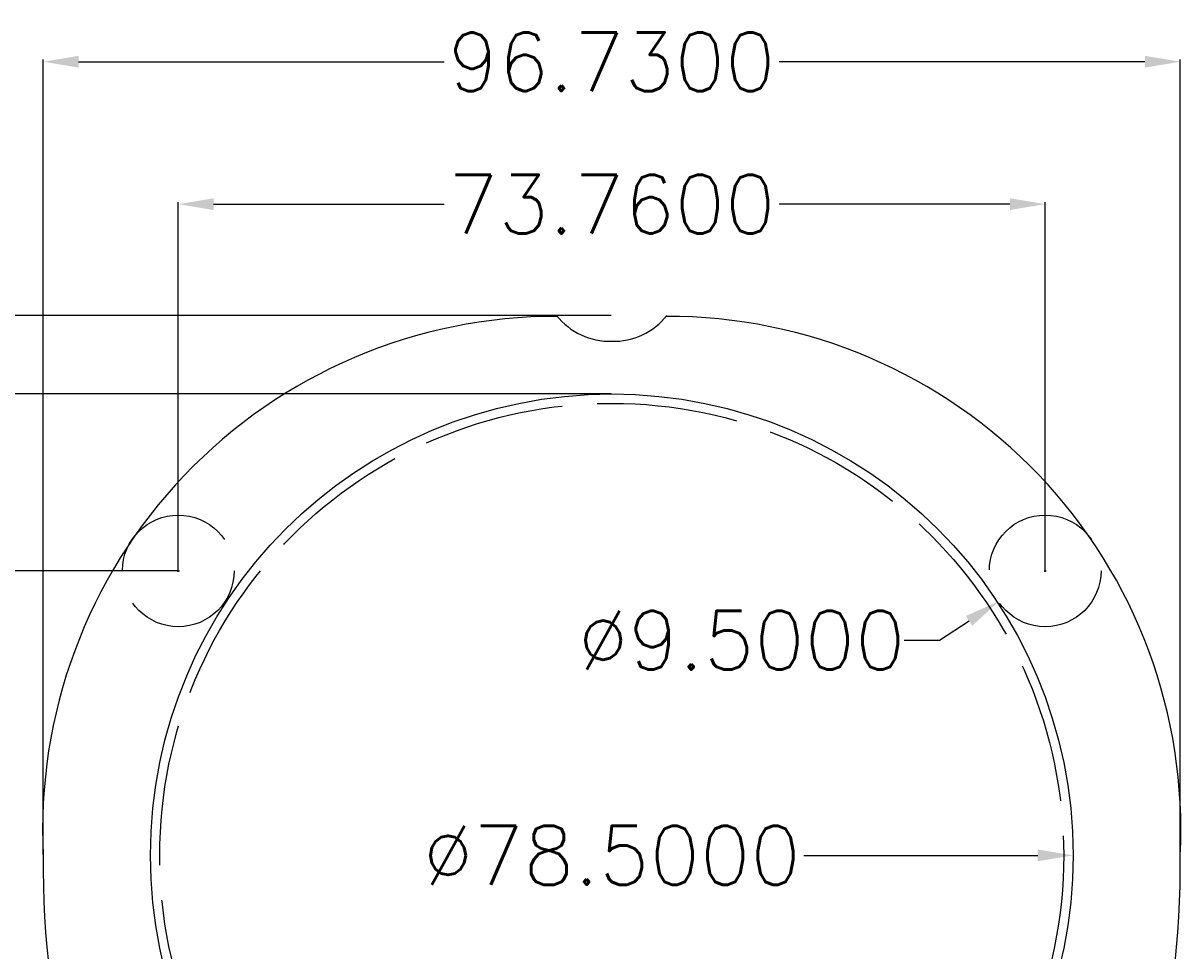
# Model space of a CAD drawing. Header units: inches. Extents: x 83 to 401, y -18 to 149.
# Tile 3 of 5: x 150 to 248, y 61 to 140. Entities that reach past the tile are written whole.
import ezdxf

# ---------------------------------------------------------------- set-up
doc = ezdxf.new("R2010")
doc.units = ezdxf.units.IN
doc.header["$MEASUREMENT"] = 0
doc.linetypes.add('ACAD_ISO02W100', pattern=[15, 12, -3])
doc.layers.add('Dimension', color=80, linetype='Continuous')
doc.layers.add('Lidar', color=160, linetype='Continuous')
doc.styles.get("Standard").update_dxf_attribs({"font": 'txt.shx', "height": 5, "bigfont": 'bigfont.shx'})
doc.dimstyles.get("Standard").update_dxf_attribs({"dimtxt": 0.18, "dimasz": 3, "dimexe": 0.18, "dimexo": 0.0625, "dimgap": 0.09, "dimtad": 0, "dimtih": 1, "dimtoh": 1, "dimdec": 4, "dimzin": 0, "dimdsep": 46, "dimtxsty": 'Standard', "dimcen": 0.09, "dimadec": 0, "dimazin": 0, "dimtfac": 1, "dimtdec": 4, "dimtofl": 0, "dimtmove": 0, "dimatfit": 3, "dimfxl": 1, "dimtolj": 1, "dimtzin": 0, "dimarcsym": 0})

# ---------------------------------------------------------------- blocks, each defined once
blk = doc.blocks.new('*D1')
at = {"layer": 'Defpoints', "color": 0}
for p in [(236.88, 124.52), (163.12, 93.32), (236.88, 93.32)]:
    blk.add_point(p, dxfattribs=at)
at = {"layer": 'Dimension', "color": 0, "lineweight": -2}
for p, q in [((163.12, 93.382), (163.12, 124.7)), ((166.12, 124.52), (185.743, 124.52)), ((233.88, 124.52), (214.257, 124.52)), ((236.88, 93.382), (236.88, 124.7))]:
    blk.add_line(p, q, dxfattribs=at)
at = {"layer": 'Dimension', "color": 0}
for points in [[(166.12, 125.02), (166.12, 124.02), (163.12, 124.52)], [(233.88, 125.02), (233.88, 124.02), (236.88, 124.52)]]:
    blk.add_solid(points, dxfattribs=at)
at = {"layer": 'Dimension', "color": 0, "insert": (200, 124.52), "char_height": 5, "attachment_point": 5}
blk.add_mtext('\\A1;73.7600', dxfattribs=at)
blk = doc.blocks.new('*D2')
at = {"layer": 'Defpoints', "color": 0}
for p in [(200, 108.37), (118.939, 29.87), (200, 29.87)]:
    blk.add_point(p, dxfattribs=at)
at = {"layer": 'Dimension', "color": 0, "lineweight": -2}
for p, q in [((199.938, 108.37), (118.759, 108.37)), ((118.939, 105.37), (118.939, 71.71)), ((118.939, 32.87), (118.939, 66.53)), ((199.938, 29.87), (118.759, 29.87))]:
    blk.add_line(p, q, dxfattribs=at)
at = {"layer": 'Dimension', "color": 0}
for points in [[(118.439, 105.37), (119.439, 105.37), (118.939, 108.37)], [(118.439, 32.87), (119.439, 32.87), (118.939, 29.87)]]:
    blk.add_solid(points, dxfattribs=at)
at = {"layer": 'Dimension', "color": 0, "insert": (118.939, 69.12), "char_height": 5, "attachment_point": 5}
blk.add_mtext('\\A1;78.5000', dxfattribs=at)
blk = doc.blocks.new('*D3')
at = {"layer": 'Defpoints', "color": 0}
for p in [(163.12, 93.32), (138.243, 19.87), (178.08, 19.87)]:
    blk.add_point(p, dxfattribs=at)
at = {"layer": 'Dimension', "color": 0, "lineweight": -2}
for p, q in [((163.058, 93.32), (138.063, 93.32)), ((138.243, 90.32), (138.243, 59.185)), ((138.243, 22.87), (138.243, 54.005)), ((178.018, 19.87), (138.063, 19.87))]:
    blk.add_line(p, q, dxfattribs=at)
at = {"layer": 'Dimension', "color": 0}
for points in [[(137.743, 90.32), (138.743, 90.32), (138.243, 93.32)], [(137.743, 22.87), (138.743, 22.87), (138.243, 19.87)]]:
    blk.add_solid(points, dxfattribs=at)
at = {"layer": 'Dimension', "color": 0, "insert": (138.243, 56.595), "char_height": 5, "attachment_point": 5}
blk.add_mtext('\\A1;73.4500', dxfattribs=at)
blk = doc.blocks.new('*D4')
at = {"layer": 'Defpoints', "color": 0}
for p in [(96.763, 115.05), (200, 115.05), (200.115, 0)]:
    blk.add_point(p, dxfattribs=at)
at = {"layer": 'Dimension', "color": 0, "lineweight": -2}
for p, q in [((199.938, 115.05), (96.583, 115.05)), ((96.763, 112.05), (96.763, 60.115)), ((96.763, 3), (96.763, 54.935)), ((200.052, 0), (96.583, 0))]:
    blk.add_line(p, q, dxfattribs=at)
at = {"layer": 'Dimension', "color": 0}
for points in [[(96.263, 112.05), (97.263, 112.05), (96.763, 115.05)], [(96.263, 3), (97.263, 3), (96.763, 0)]]:
    blk.add_solid(points, dxfattribs=at)
at = {"layer": 'Dimension', "color": 0, "insert": (96.763, 57.525), "char_height": 5, "attachment_point": 5}
blk.add_mtext('\\A1;115.0500', dxfattribs=at)
blk = doc.blocks.new('*D5')
at = {"layer": 'Defpoints', "color": 0}
for p in [(248.365, 136.637), (151.635, 69.12), (248.365, 69.12)]:
    blk.add_point(p, dxfattribs=at)
at = {"layer": 'Dimension', "color": 0, "lineweight": -2}
for p, q in [((151.635, 69.183), (151.635, 136.817)), ((154.635, 136.637), (185.743, 136.637)), ((245.365, 136.637), (214.257, 136.637)), ((248.365, 69.183), (248.365, 136.817))]:
    blk.add_line(p, q, dxfattribs=at)
at = {"layer": 'Dimension', "color": 0}
for points in [[(154.635, 137.137), (154.635, 136.137), (151.635, 136.637)], [(245.365, 137.137), (245.365, 136.137), (248.365, 136.637)]]:
    blk.add_solid(points, dxfattribs=at)
at = {"layer": 'Dimension', "color": 0, "insert": (200, 136.637), "char_height": 5, "attachment_point": 5}
blk.add_mtext('\\A1;96.7300', dxfattribs=at)
blk = doc.blocks.new('*D13')
at = {"layer": 'Defpoints', "color": 0}
for p in [(160.75, 69.12), (239.25, 69.12)]:
    blk.add_point(p, dxfattribs=at)
at = {"layer": 'Dimension', "color": 0, "lineweight": -2}
blk.add_line((216.34, 69.12), (236.25, 69.12), dxfattribs=at)
at = {"layer": 'Dimension', "color": 0}
blk.add_solid([(236.25, 69.62), (236.25, 68.62), (239.25, 69.12)], dxfattribs=at)
at = {"layer": 'Dimension', "color": 0, "insert": (200, 69.12), "char_height": 5, "attachment_point": 5}
blk.add_mtext('\\A1;∅78.5000', dxfattribs=at)
blk = doc.blocks.new('*D14')
at = {"layer": 'Defpoints', "color": 0}
for p in [(240.851, 95.926), (232.909, 90.714)]:
    blk.add_point(p, dxfattribs=at)
at = {"layer": 'Dimension', "color": 0, "lineweight": -2}
for p, q in [((236.79, 93.32), (236.97, 93.32)), ((236.88, 93.23), (236.88, 93.41)), ((227.892, 87.422), (230.4, 89.068)), ((224.892, 87.422), (227.892, 87.422))]:
    blk.add_line(p, q, dxfattribs=at)
at = {"layer": 'Dimension', "color": 0}
blk.add_solid([(230.126, 89.486), (230.675, 88.65), (232.909, 90.714)], dxfattribs=at)
at = {"layer": 'Dimension', "color": 0, "insert": (211.052, 87.422), "char_height": 5, "attachment_point": 5}
blk.add_mtext('\\A1;∅9.5000', dxfattribs=at)

msp = doc.modelspace()

# ---------------------------------------------------------------- linework, layer by layer
at = {"layer": 'Dimension'}
for p, q in [((163.03, 93.32), (163.21, 93.32)), ((163.12, 93.23), (163.12, 93.41)), ((236.79, 93.32), (236.97, 93.32)), ((236.88, 93.23), (236.88, 93.41))]:
    msp.add_line(p, q, dxfattribs=at)
at = {"layer": 'Lidar'}
msp.add_circle((200, 69.12), 39.25, dxfattribs=at)
at = {"layer": 'Lidar', "linetype": 'ACAD_ISO02W100'}
for centre, radius in [((200, 69.12), 38.455), ((163.12, 93.32), 4.75), ((236.88, 93.32), 4.75)]:
    msp.add_circle(centre, radius, dxfattribs=at)
at = {"layer": 'Lidar'}
for centre, radius, start, end in [((195.21685, 71.33356), 43.63803, 89.8080881, 182.9076092), ((199.86537, 118.66992), 5.82147, 218.4492675, 271.325173), ((200.13463, 118.66992), 5.82147, 268.674827, 321.5507325), ((204.78315, 71.33356), 43.63803, 357.0923908, 90.1919119), ((225.8323, 68.07365), 74.20467, 179.1920517, 242.5224748), ((174.1677, 68.07365), 74.20467, 297.4775252, 0.8079483)]:
    msp.add_arc(centre, radius, start, end, dxfattribs=at)

# ---------------------------------------------------------------- dimensions: what is measured, and where the dimension line sits
at = {"layer": 'Dimension'}
for base, p1, p2, picture, middle in [((248.365, 136.63716), (151.635, 69.12), (248.365, 69.12), '*D5', (200, 136.63716)), ((236.88, 124.52007), (163.12, 93.32), (236.88, 93.32), '*D1', (200, 124.52007))]:
    dim = msp.add_linear_dim(base=base, p1=p1, p2=p2, dimstyle='Standard', dxfattribs=at)
    dim.commit()
    dim.dimension.update_dxf_attribs({"geometry": picture, "text_midpoint": middle})
for base, p1, p2, picture, middle in [((96.76293, 115.05), (200.11475, 0), (200, 115.05), '*D4', (96.76293, 57.525)), ((118.93923, 29.87), (200, 108.37), (200, 29.87), '*D2', (118.93923, 69.12)), ((138.24273, 19.87), (163.12, 93.32), (178.08, 19.87), '*D3', (138.24273, 56.595))]:
    dim = msp.add_linear_dim(base=base, p1=p1, p2=p2, angle=90, dimstyle='Standard', dxfattribs=at)
    dim.commit()
    dim.dimension.update_dxf_attribs({"geometry": picture, "text_midpoint": middle, "dimtype": 160})
dim = msp.add_diameter_dim_2p(p1=(240.85135, 95.92593), p2=(232.90865, 90.71407), dimstyle='Standard', dxfattribs=at)
dim.commit()
dim.dimension.update_dxf_attribs({"geometry": '*D14', "text_midpoint": (211.05221, 87.42237)})
dim = msp.add_diameter_dim_2p(p1=(160.75, 69.12), p2=(239.25, 69.12), dimstyle='Standard', dxfattribs=at)
dim.commit()
dim.dimension.update_dxf_attribs({"geometry": '*D13', "text_midpoint": (200, 69.12), "dimtype": 163})

doc.saveas('drawing.dxf')
